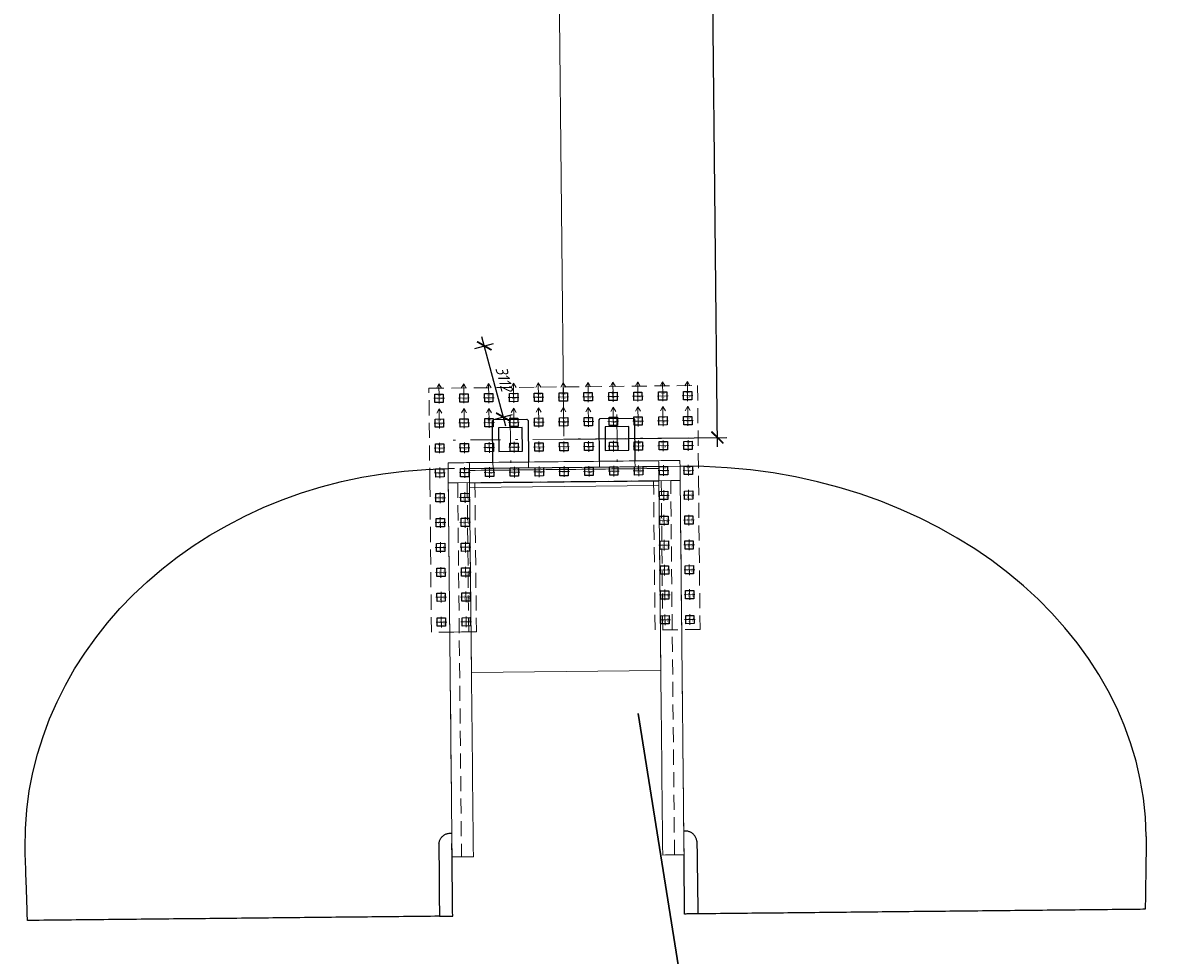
# Model space of a CAD drawing. Header units: metres. Extents: x 1285860 to 1560489, y -721344 to 834863.
# Tile 10 of 256: x 1293892 to 1293940, y 736645 to 736684. Entities that reach past the tile are written whole.
import ezdxf
from ezdxf.enums import TextEntityAlignment as Align

# ---------------------------------------------------------------- set-up
doc = ezdxf.new("R2010")
doc.units = ezdxf.units.M
doc.header["$LTSCALE"] = 0.2
doc.linetypes.add('DASHDOT2', pattern=[12.7, 6.35, -3.175, 0, -3.175])
doc.linetypes.add('HIDDEN2', pattern=[4.7625, 3.175, -1.5875])
doc.layers.get('0').update_dxf_attribs({"lineweight": 35})
for name, color, linetype in [('!OIS-G-stoiki', 90, 'Continuous'), ('!OIS-G-svai', 55, 'Continuous'), ('!OIS-K-zalivka-252', 252, 'Continuous'), ('Пересечения.Тангенциальные ходы', 7, 'Continuous')]:
    doc.layers.add(name, color=color, linetype=linetype)
for name, color, linetype, lineweight in [('!OIS-G-svai-osi', 30, 'DASHDOT2', 18), ('!OIS-K-osi', 30, 'DASHDOT2', 18), ('!OIS-K-razm', 10, 'Continuous', 20), ('!OIS-K-s0.5', 50, 'Continuous', 35)]:
    doc.layers.add(name, color=color, linetype=linetype, lineweight=lineweight)
doc.layers.add('!OIS-K-construct', color=125, linetype='Continuous', plot=False)
doc.styles.add('OIS_Ann', font='simplex.shx', dxfattribs={"width": 0.85, "oblique": 15, "height": 2.5})
doc.styles.add('Simplex', font='simplex.shx', dxfattribs={"width": 0.85, "oblique": 15})
doc.dimstyles.new('M200n', dxfattribs={"dimscale": 0.2, "dimtxt": 2.5, "dimasz": 2.5, "dimexe": 2, "dimexo": 0, "dimgap": 1, "dimtad": 1, "dimdec": 0, "dimlfac": 1000, "dimzin": 1, "dimdsep": 46, "dimtxsty": 'Simplex', "dimblk": 'ARCHTICK', "dimcen": 1.5, "dimdle": 2, "dimclrd": 256, "dimclre": 256, "dimclrt": 256, "dimazin": 0, "dimtfac": 1, "dimtdec": 0, "dimtmove": 0, "dimatfit": 3, "dimfxl": 1, "dimtolj": 1, "dimtzin": 9, "dimlwd": -1, "dimlwe": -1, "dimarcsym": 1})

# ---------------------------------------------------------------- blocks, each defined once
blk = doc.blocks.new('*U148')
at = {"layer": '!OIS-G-svai-osi'}
for p, q in [((0, 0.225), (0, -0.225)), ((0.225, 0), (-0.225, 0))]:
    blk.add_line(p, q, dxfattribs=at)
blk.add_lwpolyline([(-0.175, 0.175), (0.175, 0.175), (0.175, -0.175), (-0.175, -0.175)], close=True)
at = {"layer": '!OIS-K-construct', "style": 'OIS_Ann', "oblique": 15, "width": 0.85}
blk.add_text('ОП ', height=0.05, dxfattribs=at).set_placement((0, 0), align=Align.BOTTOM_RIGHT)
blk.add_text('СВ ', height=0.05, dxfattribs=at).set_placement((0, -0.1), align=Align.TOP_RIGHT)
blk.add_attdef('ОП_N', text='', height=0.05, dxfattribs=at).set_placement((0, 0), align=Align.BOTTOM_LEFT)
blk.add_attdef('СВ_N', text='', height=0.05, dxfattribs=at).set_placement((0, -0.1), align=Align.TOP_LEFT)
blk = doc.blocks.new('*U149')
at = {"layer": '!OIS-G-svai-osi'}
for p, q in [((0, 0.225), (0, -0.225)), ((0.225, 0), (-0.225, 0))]:
    blk.add_line(p, q, dxfattribs=at)
blk.add_lwpolyline([(-0.175, 0.175), (0.175, 0.175), (0.175, -0.175), (-0.175, -0.175)], close=True)
at = {"layer": '!OIS-K-construct', "style": 'OIS_Ann', "oblique": 15, "width": 0.85}
blk.add_text('ОП ', height=0.05, dxfattribs=at).set_placement((0, 0), align=Align.BOTTOM_RIGHT)
blk.add_text('СВ ', height=0.05, dxfattribs=at).set_placement((0, -0.1), align=Align.TOP_RIGHT)
blk.add_attdef('ОП_N', text='', height=0.05, dxfattribs=at).set_placement((0, 0), align=Align.BOTTOM_LEFT)
blk.add_attdef('СВ_N', text='', height=0.05, dxfattribs=at).set_placement((0, -0.1), align=Align.TOP_LEFT)
blk = doc.blocks.new('*U142')
at = {"layer": '!OIS-G-svai-osi'}
for p, q in [((0, 0.225), (0, -0.225)), ((0.225, 0), (-0.225, 0))]:
    blk.add_line(p, q, dxfattribs=at)
blk.add_lwpolyline([(-0.175, 0.175), (0.175, 0.175), (0.175, -0.175), (-0.175, -0.175)], close=True)
at = {"layer": '!OIS-K-construct', "style": 'OIS_Ann', "oblique": 15, "width": 0.85}
blk.add_text('ОП ', height=0.05, dxfattribs=at).set_placement((0, 0), align=Align.BOTTOM_RIGHT)
blk.add_text('СВ ', height=0.05, dxfattribs=at).set_placement((0, -0.1), align=Align.TOP_RIGHT)
blk.add_attdef('ОП_N', text='', height=0.05, dxfattribs=at).set_placement((0, 0), align=Align.BOTTOM_LEFT)
blk.add_attdef('СВ_N', text='', height=0.05, dxfattribs=at).set_placement((0, -0.1), align=Align.TOP_LEFT)
blk = doc.blocks.new('*U143')
at = {"layer": '!OIS-G-svai-osi'}
for p, q in [((0, 0.225), (0, -0.225)), ((0.225, 0), (-0.225, 0))]:
    blk.add_line(p, q, dxfattribs=at)
blk.add_lwpolyline([(-0.175, 0.175), (0.175, 0.175), (0.175, -0.175), (-0.175, -0.175)], close=True)
at = {"layer": '!OIS-K-construct', "style": 'OIS_Ann', "oblique": 15, "width": 0.85}
blk.add_text('ОП ', height=0.05, dxfattribs=at).set_placement((0, 0), align=Align.BOTTOM_RIGHT)
blk.add_text('СВ ', height=0.05, dxfattribs=at).set_placement((0, -0.1), align=Align.TOP_RIGHT)
blk.add_attdef('ОП_N', text='', height=0.05, dxfattribs=at).set_placement((0, 0), align=Align.BOTTOM_LEFT)
blk.add_attdef('СВ_N', text='', height=0.05, dxfattribs=at).set_placement((0, -0.1), align=Align.TOP_LEFT)
blk = doc.blocks.new('*U19')
at = {"layer": '!OIS-G-svai-osi'}
for p, q in [((0, 0.225), (0, -0.225)), ((0.225, 0), (-0.225, 0))]:
    blk.add_line(p, q, dxfattribs=at)
blk.add_lwpolyline([(-0.175, 0.175), (0.175, 0.175), (0.175, -0.175), (-0.175, -0.175)], close=True)
at = {"layer": '!OIS-K-construct', "style": 'OIS_Ann', "oblique": 15, "width": 0.85}
blk.add_text('ОП ', height=0.05, dxfattribs=at).set_placement((0, 0), align=Align.BOTTOM_RIGHT)
blk.add_text('СВ ', height=0.05, dxfattribs=at).set_placement((0, -0.1), align=Align.TOP_RIGHT)
blk.add_attdef('ОП_N', text='', height=0.05, dxfattribs=at).set_placement((0, 0), align=Align.BOTTOM_LEFT)
blk.add_attdef('СВ_N', text='', height=0.05, dxfattribs=at).set_placement((0, -0.1), align=Align.TOP_LEFT)
blk = doc.blocks.new('*U20')
at = {"layer": '!OIS-G-svai-osi'}
for p, q in [((0, 0.225), (0, -0.225)), ((0.225, 0), (-0.225, 0))]:
    blk.add_line(p, q, dxfattribs=at)
blk.add_lwpolyline([(-0.175, 0.175), (0.175, 0.175), (0.175, -0.175), (-0.175, -0.175)], close=True)
at = {"layer": '!OIS-K-construct', "style": 'OIS_Ann', "oblique": 15, "width": 0.85}
blk.add_text('ОП ', height=0.05, dxfattribs=at).set_placement((0, 0), align=Align.BOTTOM_RIGHT)
blk.add_text('СВ ', height=0.05, dxfattribs=at).set_placement((0, -0.1), align=Align.TOP_RIGHT)
blk.add_attdef('ОП_N', text='', height=0.05, dxfattribs=at).set_placement((0, 0), align=Align.BOTTOM_LEFT)
blk.add_attdef('СВ_N', text='', height=0.05, dxfattribs=at).set_placement((0, -0.1), align=Align.TOP_LEFT)
blk = doc.blocks.new('*U21')
at = {"layer": '!OIS-G-svai-osi'}
for p, q in [((0, 0.225), (0, -0.225)), ((0.225, 0), (-0.225, 0))]:
    blk.add_line(p, q, dxfattribs=at)
blk.add_lwpolyline([(-0.175, 0.175), (0.175, 0.175), (0.175, -0.175), (-0.175, -0.175)], close=True)
at = {"layer": '!OIS-K-construct', "style": 'OIS_Ann', "oblique": 15, "width": 0.85}
blk.add_text('ОП ', height=0.05, dxfattribs=at).set_placement((0, 0), align=Align.BOTTOM_RIGHT)
blk.add_text('СВ ', height=0.05, dxfattribs=at).set_placement((0, -0.1), align=Align.TOP_RIGHT)
blk.add_attdef('ОП_N', text='', height=0.05, dxfattribs=at).set_placement((0, 0), align=Align.BOTTOM_LEFT)
blk.add_attdef('СВ_N', text='', height=0.05, dxfattribs=at).set_placement((0, -0.1), align=Align.TOP_LEFT)
blk = doc.blocks.new('*U22')
at = {"layer": '!OIS-G-svai-osi'}
for p, q in [((0, 0.225), (0, -0.225)), ((0.225, 0), (-0.225, 0))]:
    blk.add_line(p, q, dxfattribs=at)
blk.add_lwpolyline([(-0.175, 0.175), (0.175, 0.175), (0.175, -0.175), (-0.175, -0.175)], close=True)
at = {"layer": '!OIS-K-construct', "style": 'OIS_Ann', "oblique": 15, "width": 0.85}
blk.add_text('ОП ', height=0.05, dxfattribs=at).set_placement((0, 0), align=Align.BOTTOM_RIGHT)
blk.add_text('СВ ', height=0.05, dxfattribs=at).set_placement((0, -0.1), align=Align.TOP_RIGHT)
blk.add_attdef('ОП_N', text='', height=0.05, dxfattribs=at).set_placement((0, 0), align=Align.BOTTOM_LEFT)
blk.add_attdef('СВ_N', text='', height=0.05, dxfattribs=at).set_placement((0, -0.1), align=Align.TOP_LEFT)
blk = doc.blocks.new('*U25')
at = {"layer": '!OIS-G-svai-osi'}
for p, q in [((0, 0.225), (0, -0.225)), ((0.225, 0), (-0.225, 0))]:
    blk.add_line(p, q, dxfattribs=at)
blk.add_lwpolyline([(-0.175, 0.175), (0.175, 0.175), (0.175, -0.175), (-0.175, -0.175)], close=True)
at = {"layer": '!OIS-K-construct', "style": 'OIS_Ann', "oblique": 15, "width": 0.85}
blk.add_text('ОП ', height=0.05, dxfattribs=at).set_placement((0, 0), align=Align.BOTTOM_RIGHT)
blk.add_text('СВ ', height=0.05, dxfattribs=at).set_placement((0, -0.1), align=Align.TOP_RIGHT)
blk.add_attdef('ОП_N', text='', height=0.05, dxfattribs=at).set_placement((0, 0), align=Align.BOTTOM_LEFT)
blk.add_attdef('СВ_N', text='', height=0.05, dxfattribs=at).set_placement((0, -0.1), align=Align.TOP_LEFT)
blk = doc.blocks.new('*U26')
at = {"layer": '!OIS-G-svai-osi'}
for p, q in [((0, 0.225), (0, -0.225)), ((0.225, 0), (-0.225, 0))]:
    blk.add_line(p, q, dxfattribs=at)
blk.add_lwpolyline([(-0.175, 0.175), (0.175, 0.175), (0.175, -0.175), (-0.175, -0.175)], close=True)
at = {"layer": '!OIS-K-construct', "style": 'OIS_Ann', "oblique": 15, "width": 0.85}
blk.add_text('ОП ', height=0.05, dxfattribs=at).set_placement((0, 0), align=Align.BOTTOM_RIGHT)
blk.add_text('СВ ', height=0.05, dxfattribs=at).set_placement((0, -0.1), align=Align.TOP_RIGHT)
blk.add_attdef('ОП_N', text='', height=0.05, dxfattribs=at).set_placement((0, 0), align=Align.BOTTOM_LEFT)
blk.add_attdef('СВ_N', text='', height=0.05, dxfattribs=at).set_placement((0, -0.1), align=Align.TOP_LEFT)
blk = doc.blocks.new('*U145')
at = {"layer": '!OIS-G-svai-osi'}
for p, q in [((0, 0.225), (0, -0.225)), ((0.225, 0), (-0.225, 0))]:
    blk.add_line(p, q, dxfattribs=at)
blk.add_lwpolyline([(-0.175, 0.175), (0.175, 0.175), (0.175, -0.175), (-0.175, -0.175)], close=True)
at = {"layer": '!OIS-K-construct', "style": 'OIS_Ann', "oblique": 15, "width": 0.85}
blk.add_text('ОП ', height=0.05, dxfattribs=at).set_placement((0, 0), align=Align.BOTTOM_RIGHT)
blk.add_text('СВ ', height=0.05, dxfattribs=at).set_placement((0, -0.1), align=Align.TOP_RIGHT)
blk.add_attdef('ОП_N', text='', height=0.05, dxfattribs=at).set_placement((0, 0), align=Align.BOTTOM_LEFT)
blk.add_attdef('СВ_N', text='', height=0.05, dxfattribs=at).set_placement((0, -0.1), align=Align.TOP_LEFT)
blk = doc.blocks.new('*U146')
at = {"layer": '!OIS-G-svai-osi'}
for p, q in [((0, 0.225), (0, -0.225)), ((0.225, 0), (-0.225, 0))]:
    blk.add_line(p, q, dxfattribs=at)
blk.add_lwpolyline([(-0.175, 0.175), (0.175, 0.175), (0.175, -0.175), (-0.175, -0.175)], close=True)
at = {"layer": '!OIS-K-construct', "style": 'OIS_Ann', "oblique": 15, "width": 0.85}
blk.add_text('ОП ', height=0.05, dxfattribs=at).set_placement((0, 0), align=Align.BOTTOM_RIGHT)
blk.add_text('СВ ', height=0.05, dxfattribs=at).set_placement((0, -0.1), align=Align.TOP_RIGHT)
blk.add_attdef('ОП_N', text='', height=0.05, dxfattribs=at).set_placement((0, 0), align=Align.BOTTOM_LEFT)
blk.add_attdef('СВ_N', text='', height=0.05, dxfattribs=at).set_placement((0, -0.1), align=Align.TOP_LEFT)
blk = doc.blocks.new('*U27')
at = {"layer": '!OIS-G-svai-osi'}
for p, q in [((0, 0.225), (0, -0.225)), ((0.225, 0), (-0.225, 0))]:
    blk.add_line(p, q, dxfattribs=at)
blk.add_lwpolyline([(-0.175, 0.175), (0.175, 0.175), (0.175, -0.175), (-0.175, -0.175)], close=True)
at = {"layer": '!OIS-K-construct', "style": 'OIS_Ann', "oblique": 15, "width": 0.85}
blk.add_text('ОП ', height=0.05, dxfattribs=at).set_placement((0, 0), align=Align.BOTTOM_RIGHT)
blk.add_text('СВ ', height=0.05, dxfattribs=at).set_placement((0, -0.1), align=Align.TOP_RIGHT)
blk.add_attdef('ОП_N', text='', height=0.05, dxfattribs=at).set_placement((0, 0), align=Align.BOTTOM_LEFT)
blk.add_attdef('СВ_N', text='', height=0.05, dxfattribs=at).set_placement((0, -0.1), align=Align.TOP_LEFT)
blk = doc.blocks.new('*U28')
at = {"layer": '!OIS-G-svai-osi'}
for p, q in [((0, 0.225), (0, -0.225)), ((0.225, 0), (-0.225, 0))]:
    blk.add_line(p, q, dxfattribs=at)
blk.add_lwpolyline([(-0.175, 0.175), (0.175, 0.175), (0.175, -0.175), (-0.175, -0.175)], close=True)
at = {"layer": '!OIS-K-construct', "style": 'OIS_Ann', "oblique": 15, "width": 0.85}
blk.add_text('ОП ', height=0.05, dxfattribs=at).set_placement((0, 0), align=Align.BOTTOM_RIGHT)
blk.add_text('СВ ', height=0.05, dxfattribs=at).set_placement((0, -0.1), align=Align.TOP_RIGHT)
blk.add_attdef('ОП_N', text='', height=0.05, dxfattribs=at).set_placement((0, 0), align=Align.BOTTOM_LEFT)
blk.add_attdef('СВ_N', text='', height=0.05, dxfattribs=at).set_placement((0, -0.1), align=Align.TOP_LEFT)
blk = doc.blocks.new('*U29')
at = {"layer": '!OIS-G-svai-osi'}
for p, q in [((0, 0.225), (0, -0.225)), ((0.225, 0), (-0.225, 0))]:
    blk.add_line(p, q, dxfattribs=at)
blk.add_lwpolyline([(-0.175, 0.175), (0.175, 0.175), (0.175, -0.175), (-0.175, -0.175)], close=True)
at = {"layer": '!OIS-K-construct', "style": 'OIS_Ann', "oblique": 15, "width": 0.85}
blk.add_text('ОП ', height=0.05, dxfattribs=at).set_placement((0, 0), align=Align.BOTTOM_RIGHT)
blk.add_text('СВ ', height=0.05, dxfattribs=at).set_placement((0, -0.1), align=Align.TOP_RIGHT)
blk.add_attdef('ОП_N', text='', height=0.05, dxfattribs=at).set_placement((0, 0), align=Align.BOTTOM_LEFT)
blk.add_attdef('СВ_N', text='', height=0.05, dxfattribs=at).set_placement((0, -0.1), align=Align.TOP_LEFT)
blk = doc.blocks.new('*U30')
at = {"layer": '!OIS-G-svai-osi'}
for p, q in [((0, 0.225), (0, -0.225)), ((0.225, 0), (-0.225, 0))]:
    blk.add_line(p, q, dxfattribs=at)
blk.add_lwpolyline([(-0.175, 0.175), (0.175, 0.175), (0.175, -0.175), (-0.175, -0.175)], close=True)
at = {"layer": '!OIS-K-construct', "style": 'OIS_Ann', "oblique": 15, "width": 0.85}
blk.add_text('ОП ', height=0.05, dxfattribs=at).set_placement((0, 0), align=Align.BOTTOM_RIGHT)
blk.add_text('СВ ', height=0.05, dxfattribs=at).set_placement((0, -0.1), align=Align.TOP_RIGHT)
blk.add_attdef('ОП_N', text='', height=0.05, dxfattribs=at).set_placement((0, 0), align=Align.BOTTOM_LEFT)
blk.add_attdef('СВ_N', text='', height=0.05, dxfattribs=at).set_placement((0, -0.1), align=Align.TOP_LEFT)
blk = doc.blocks.new('*U31')
at = {"layer": '!OIS-G-svai-osi'}
for p, q in [((0, 0.225), (0, -0.225)), ((0.225, 0), (-0.225, 0))]:
    blk.add_line(p, q, dxfattribs=at)
blk.add_lwpolyline([(-0.175, 0.175), (0.175, 0.175), (0.175, -0.175), (-0.175, -0.175)], close=True)
at = {"layer": '!OIS-K-construct', "style": 'OIS_Ann', "oblique": 15, "width": 0.85}
blk.add_text('ОП ', height=0.05, dxfattribs=at).set_placement((0, 0), align=Align.BOTTOM_RIGHT)
blk.add_text('СВ ', height=0.05, dxfattribs=at).set_placement((0, -0.1), align=Align.TOP_RIGHT)
blk.add_attdef('ОП_N', text='', height=0.05, dxfattribs=at).set_placement((0, 0), align=Align.BOTTOM_LEFT)
blk.add_attdef('СВ_N', text='', height=0.05, dxfattribs=at).set_placement((0, -0.1), align=Align.TOP_LEFT)
blk = doc.blocks.new('*U32')
at = {"layer": '!OIS-G-svai-osi'}
for p, q in [((0, 0.225), (0, -0.225)), ((0.225, 0), (-0.225, 0))]:
    blk.add_line(p, q, dxfattribs=at)
blk.add_lwpolyline([(-0.175, 0.175), (0.175, 0.175), (0.175, -0.175), (-0.175, -0.175)], close=True)
at = {"layer": '!OIS-K-construct', "style": 'OIS_Ann', "oblique": 15, "width": 0.85}
blk.add_text('ОП ', height=0.05, dxfattribs=at).set_placement((0, 0), align=Align.BOTTOM_RIGHT)
blk.add_text('СВ ', height=0.05, dxfattribs=at).set_placement((0, -0.1), align=Align.TOP_RIGHT)
blk.add_attdef('ОП_N', text='', height=0.05, dxfattribs=at).set_placement((0, 0), align=Align.BOTTOM_LEFT)
blk.add_attdef('СВ_N', text='', height=0.05, dxfattribs=at).set_placement((0, -0.1), align=Align.TOP_LEFT)
blk = doc.blocks.new('*U33')
at = {"layer": '!OIS-G-svai-osi'}
for p, q in [((0, 0.225), (0, -0.225)), ((0.225, 0), (-0.225, 0))]:
    blk.add_line(p, q, dxfattribs=at)
blk.add_lwpolyline([(-0.175, 0.175), (0.175, 0.175), (0.175, -0.175), (-0.175, -0.175)], close=True)
at = {"layer": '!OIS-K-construct', "style": 'OIS_Ann', "oblique": 15, "width": 0.85}
blk.add_text('ОП ', height=0.05, dxfattribs=at).set_placement((0, 0), align=Align.BOTTOM_RIGHT)
blk.add_text('СВ ', height=0.05, dxfattribs=at).set_placement((0, -0.1), align=Align.TOP_RIGHT)
blk.add_attdef('ОП_N', text='', height=0.05, dxfattribs=at).set_placement((0, 0), align=Align.BOTTOM_LEFT)
blk.add_attdef('СВ_N', text='', height=0.05, dxfattribs=at).set_placement((0, -0.1), align=Align.TOP_LEFT)
blk = doc.blocks.new('*U34')
at = {"layer": '!OIS-G-svai-osi'}
for p, q in [((0, 0.225), (0, -0.225)), ((0.225, 0), (-0.225, 0))]:
    blk.add_line(p, q, dxfattribs=at)
blk.add_lwpolyline([(-0.175, 0.175), (0.175, 0.175), (0.175, -0.175), (-0.175, -0.175)], close=True)
at = {"layer": '!OIS-K-construct', "style": 'OIS_Ann', "oblique": 15, "width": 0.85}
blk.add_text('ОП ', height=0.05, dxfattribs=at).set_placement((0, 0), align=Align.BOTTOM_RIGHT)
blk.add_text('СВ ', height=0.05, dxfattribs=at).set_placement((0, -0.1), align=Align.TOP_RIGHT)
blk.add_attdef('ОП_N', text='', height=0.05, dxfattribs=at).set_placement((0, 0), align=Align.BOTTOM_LEFT)
blk.add_attdef('СВ_N', text='', height=0.05, dxfattribs=at).set_placement((0, -0.1), align=Align.TOP_LEFT)
blk = doc.blocks.new('*U147')
at = {"layer": '!OIS-G-svai-osi'}
for p, q in [((0, 0.225), (0, -0.225)), ((0.225, 0), (-0.225, 0))]:
    blk.add_line(p, q, dxfattribs=at)
blk.add_lwpolyline([(-0.175, 0.175), (0.175, 0.175), (0.175, -0.175), (-0.175, -0.175)], close=True)
at = {"layer": '!OIS-K-construct', "style": 'OIS_Ann', "oblique": 15, "width": 0.85}
blk.add_text('ОП ', height=0.05, dxfattribs=at).set_placement((0, 0), align=Align.BOTTOM_RIGHT)
blk.add_text('СВ ', height=0.05, dxfattribs=at).set_placement((0, -0.1), align=Align.TOP_RIGHT)
blk.add_attdef('ОП_N', text='', height=0.05, dxfattribs=at).set_placement((0, 0), align=Align.BOTTOM_LEFT)
blk.add_attdef('СВ_N', text='', height=0.05, dxfattribs=at).set_placement((0, -0.1), align=Align.TOP_LEFT)
blk = doc.blocks.new('*U144')
at = {"layer": '!OIS-G-svai-osi'}
for p, q in [((0, 0.225), (0, -0.225)), ((0.225, 0), (-0.225, 0))]:
    blk.add_line(p, q, dxfattribs=at)
blk.add_lwpolyline([(-0.175, 0.175), (0.175, 0.175), (0.175, -0.175), (-0.175, -0.175)], close=True)
at = {"layer": '!OIS-K-construct', "style": 'OIS_Ann', "oblique": 15, "width": 0.85}
blk.add_text('ОП ', height=0.05, dxfattribs=at).set_placement((0, 0), align=Align.BOTTOM_RIGHT)
blk.add_text('СВ ', height=0.05, dxfattribs=at).set_placement((0, -0.1), align=Align.TOP_RIGHT)
blk.add_attdef('ОП_N', text='', height=0.05, dxfattribs=at).set_placement((0, 0), align=Align.BOTTOM_LEFT)
blk.add_attdef('СВ_N', text='', height=0.05, dxfattribs=at).set_placement((0, -0.1), align=Align.TOP_LEFT)
blk = doc.blocks.new('*U23')
at = {"layer": '!OIS-G-svai-osi'}
for p, q in [((0, 0.225), (0, -0.225)), ((0.225, 0), (-0.225, 0))]:
    blk.add_line(p, q, dxfattribs=at)
blk.add_lwpolyline([(-0.175, 0.175), (0.175, 0.175), (0.175, -0.175), (-0.175, -0.175)], close=True)
at = {"layer": '!OIS-K-construct', "style": 'OIS_Ann', "oblique": 15, "width": 0.85}
blk.add_text('ОП ', height=0.05, dxfattribs=at).set_placement((0, 0), align=Align.BOTTOM_RIGHT)
blk.add_text('СВ ', height=0.05, dxfattribs=at).set_placement((0, -0.1), align=Align.TOP_RIGHT)
blk.add_attdef('ОП_N', text='', height=0.05, dxfattribs=at).set_placement((0, 0), align=Align.BOTTOM_LEFT)
blk.add_attdef('СВ_N', text='', height=0.05, dxfattribs=at).set_placement((0, -0.1), align=Align.TOP_LEFT)
blk = doc.blocks.new('*U24')
at = {"layer": '!OIS-G-svai-osi'}
for p, q in [((0, 0.225), (0, -0.225)), ((0.225, 0), (-0.225, 0))]:
    blk.add_line(p, q, dxfattribs=at)
blk.add_lwpolyline([(-0.175, 0.175), (0.175, 0.175), (0.175, -0.175), (-0.175, -0.175)], close=True)
at = {"layer": '!OIS-K-construct', "style": 'OIS_Ann', "oblique": 15, "width": 0.85}
blk.add_text('ОП ', height=0.05, dxfattribs=at).set_placement((0, 0), align=Align.BOTTOM_RIGHT)
blk.add_text('СВ ', height=0.05, dxfattribs=at).set_placement((0, -0.1), align=Align.TOP_RIGHT)
blk.add_attdef('ОП_N', text='', height=0.05, dxfattribs=at).set_placement((0, 0), align=Align.BOTTOM_LEFT)
blk.add_attdef('СВ_N', text='', height=0.05, dxfattribs=at).set_placement((0, -0.1), align=Align.TOP_LEFT)
blk = doc.blocks.new('A$Cf9e7e406')
at = {"layer": '!OIS-K-s0.5', "linetype": 'HIDDEN2', "lineweight": 0}
blk.add_lwpolyline([(-3.775, 0), (3.775, 0), (3.775, 6.3), (5.675, 6.3), (5.675, 0), (5.675, 0), (5.675, -4), (-5.675, -4), (-5.675, 0), (-5.675, 6.3), (-3.775, 6.3)], close=True, dxfattribs=at)
at = {"layer": '!OIS-G-svai', "rotation": 270.000000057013}
for name, p in [('*U24', (-5.25, 5.875)), ('*U23', (-4.2, 5.875)), ('*U28', (4.2, 5.875)), ('*U27', (5.25, 5.875)), ('*U144', (-5.25, 4.825)), ('*U147', (-4.2, 4.825)), ('*U146', (4.2, 4.825)), ('*U145', (5.25, 4.825)), ('*U144', (-5.25, 3.775)), ('*U147', (-4.2, 3.775)), ('*U146', (4.2, 3.775)), ('*U145', (5.25, 3.775)), ('*U34', (-5.25, 2.725)), ('*U33', (-4.2, 2.725)), ('*U26', (4.2, 2.725)), ('*U25', (5.25, 2.725)), ('*U32', (-5.25, 1.675)), ('*U31', (-4.2, 1.675)), ('*U22', (4.2, 1.675)), ('*U21', (5.25, 1.675)), ('*U30', (-5.25, 0.625)), ('*U29', (-4.2, 0.625)), ('*U20', (4.2, 0.625)), ('*U19', (5.25, 0.625))]:
    blk.add_blockref(name, p, dxfattribs=at).add_auto_attribs({'ОП_N': '01', 'СВ_N': '01'})
at = {"layer": '!OIS-G-svai'}
for name, p in [('*U143', (-5.25, -0.425)), ('*U143', (-4.2, -0.425)), ('*U143', (-3.15, -0.425)), ('*U143', (-2.1, -0.425)), ('*U143', (-1.05, -0.425)), ('*U143', (0, -0.425)), ('*U143', (1.05, -0.425)), ('*U143', (2.1, -0.425)), ('*U143', (3.15, -0.425)), ('*U143', (4.2, -0.425)), ('*U143', (5.25, -0.425)), ('*U142', (-5.25, -1.475)), ('*U142', (-4.2, -1.475)), ('*U142', (-3.15, -1.475)), ('*U142', (-2.1, -1.475)), ('*U142', (-1.05, -1.475)), ('*U142', (0, -1.475)), ('*U142', (1.05, -1.475)), ('*U142', (2.1, -1.475)), ('*U142', (3.15, -1.475)), ('*U142', (4.2, -1.475)), ('*U142', (5.25, -1.475)), ('*U149', (-5.25, -2.525)), ('*U149', (-4.2, -2.525)), ('*U149', (-3.15, -2.525)), ('*U149', (-2.1, -2.525)), ('*U149', (-1.05, -2.525)), ('*U149', (0, -2.525)), ('*U149', (1.05, -2.525)), ('*U149', (2.1, -2.525)), ('*U149', (3.15, -2.525)), ('*U149', (4.2, -2.525)), ('*U149', (5.25, -2.525)), ('*U148', (-5.25, -3.575)), ('*U148', (-4.2, -3.575)), ('*U148', (-3.15, -3.575)), ('*U148', (-2.1, -3.575)), ('*U148', (-1.05, -3.575)), ('*U148', (0, -3.575)), ('*U148', (1.05, -3.575)), ('*U148', (2.1, -3.575)), ('*U148', (3.15, -3.575)), ('*U148', (4.2, -3.575)), ('*U148', (5.25, -3.575))]:
    blk.add_blockref(name, p, dxfattribs=at).add_auto_attribs({'ОП_N': '01', 'СВ_N': '01'})
blk = doc.blocks.new('устой')
at = {"layer": '!OIS-G-stoiki'}
for points in [[(-0.955, 3), (0.8, 3), (0.85, 2.95), (0.85, 1.55), (0.8, 1.5), (-0.955, 1.5)], [(-0.955, -1.5), (0.8, -1.5), (0.85, -1.55), (0.85, -2.95), (0.8, -3), (-0.955, -3)]]:
    blk.add_lwpolyline(points, dxfattribs=at)
for points in [[(-0.5, 2.75), (-0.5, 1.75), (0.5, 1.75), (0.5, 2.75)], [(-0.5, -1.75), (-0.5, -2.75), (0.5, -2.75), (0.5, -1.75)]]:
    blk.add_lwpolyline(points, close=True, dxfattribs=at)
at = {"layer": '!OIS-K-osi'}
for p, q in [((1.017, 2.25), (-1.2, 2.25)), ((1.017, -2.25), (-1.2, -2.25))]:
    blk.add_line(p, q, dxfattribs=at)
blk.add_lwpolyline([(0, -5.25), (0, 5.25)], dxfattribs=at)
at = {"layer": '!OIS-K-razm', "color": 90}
for points in [[(-1.2, -4.9), (-1.8, -4.9), (-1.8, 4.9), (-1.2, 4.9)], [(-1.8, 4), (-2, 4), (-2, -4), (-1.8, -4)]]:
    blk.add_lwpolyline(points, dxfattribs=at)
at = {"layer": '!OIS-K-razm'}
blk.add_lwpolyline([(-1.82, 4), (-1.82, -4), (-9.82, -4), (-9.82, 4)], close=True, dxfattribs=at)
at = {"color": 10}
for points in [[(1.327, 5.25), (1.143, 5.356)], [(2.377, 5.25), (2.193, 5.356)], [(0.725, 5.25), (1.327, 5.25)], [(1.327, 5.25), (1.143, 5.144)], [(1.775, 5.25), (2.377, 5.25)], [(2.377, 5.25), (2.193, 5.144)], [(0.725, 4.2), (1.327, 4.2)], [(1.327, 4.2), (1.143, 4.306)], [(1.327, 4.2), (1.143, 4.094)], [(1.775, 4.2), (2.377, 4.2)], [(2.377, 4.2), (2.193, 4.306)], [(2.377, 4.2), (2.193, 4.094)], [(0.725, 3.15), (1.327, 3.15)], [(1.327, 3.15), (1.143, 3.256)], [(1.327, 3.15), (1.143, 3.044)], [(1.775, 3.15), (2.377, 3.15)], [(2.377, 3.15), (2.193, 3.256)], [(2.377, 3.15), (2.193, 3.044)], [(0.725, 2.1), (1.327, 2.1)], [(1.327, 2.1), (1.143, 2.206)], [(1.327, 2.1), (1.143, 1.994)], [(1.775, 2.1), (2.377, 2.1)], [(2.377, 2.1), (2.193, 2.206)], [(2.377, 2.1), (2.193, 1.994)], [(0.725, 1.05), (1.327, 1.05)], [(1.327, 1.05), (1.143, 1.156)], [(1.327, 1.05), (1.143, 0.944)], [(1.775, 1.05), (2.377, 1.05)], [(2.377, 1.05), (2.193, 1.156)], [(2.377, 1.05), (2.193, 0.944)], [(0.725, 0), (1.327, 0)], [(1.327, 0), (1.143, 0.106)], [(1.327, 0), (1.143, -0.106)], [(1.775, 0), (2.377, 0)], [(2.377, 0), (2.193, 0.106)], [(2.377, 0), (2.193, -0.106)], [(1.327, -1.05), (1.143, -0.944)], [(2.377, -1.05), (2.193, -0.944)], [(0.725, -1.05), (1.327, -1.05)], [(1.327, -1.05), (1.143, -1.156)], [(1.775, -1.05), (2.377, -1.05)], [(2.377, -1.05), (2.193, -1.156)], [(0.725, -2.1), (1.327, -2.1)], [(1.327, -2.1), (1.143, -1.994)], [(1.327, -2.1), (1.143, -2.206)], [(1.775, -2.1), (2.377, -2.1)], [(2.377, -2.1), (2.193, -1.994)], [(2.377, -2.1), (2.193, -2.206)], [(0.725, -3.15), (1.327, -3.15)], [(1.327, -3.15), (1.143, -3.044)], [(1.327, -3.15), (1.143, -3.256)], [(1.775, -3.15), (2.377, -3.15)], [(2.377, -3.15), (2.193, -3.044)], [(2.377, -3.15), (2.193, -3.256)], [(0.725, -4.2), (1.327, -4.2)], [(1.327, -4.2), (1.143, -4.094)], [(1.327, -4.2), (1.143, -4.306)], [(1.775, -4.2), (2.377, -4.2)], [(2.377, -4.2), (2.193, -4.094)], [(2.377, -4.2), (2.193, -4.306)], [(0.725, -5.25), (1.327, -5.25)], [(1.327, -5.25), (1.143, -5.144)], [(1.327, -5.25), (1.143, -5.356)], [(1.775, -5.25), (2.377, -5.25)], [(2.377, -5.25), (2.193, -5.144)], [(2.377, -5.25), (2.193, -5.356)]]:
    blk.add_lwpolyline(points, dxfattribs=at)
at = {"color": 10, "linetype": 'HIDDEN2'}
for points in [[(-1.8, 4.1), (-8.1, 4.1), (-8.1, 4.9), (-1.8, 4.9)], [(-1.2, -4.9), (-1.2, 4.9)], [(-0.955, 1.5), (-1.2, 1.5), (-1.2, 3), (-0.955, 3)], [(-0.955, -3), (-1.2, -3), (-1.2, -1.5), (-0.955, -1.5)], [(-1.8, -4.1), (-8.1, -4.1), (-8.1, -4.9), (-1.8, -4.9)]]:
    blk.add_lwpolyline(points, dxfattribs=at)
at = {"color": 90, "linetype": 'Continuous', "lineweight": 0}
for points in [[(-1.2, 4.9), (-1.118, 4.9), (-1.037, 4.9), (-0.955, 4.9)], [(-0.955, 4.9), (-0.955, 4.6), (-0.955, 4.3), (-0.955, 4)], [(-1.2, 4), (-1.4, 4), (-1.6, 4), (-1.8, 4)], [(-0.955, 4), (-1.037, 4), (-1.118, 4), (-1.2, 4)], [(-1.2, -4), (-1.4, -4), (-1.6, -4), (-1.8, -4)], [(-0.955, -4), (-1.037, -4), (-1.118, -4), (-1.2, -4)], [(-0.955, -4.9), (-0.955, -4.6), (-0.955, -4.3), (-0.955, -4)], [(-1.2, -4.9), (-1.118, -4.9), (-1.037, -4.9), (-0.955, -4.9)]]:
    blk.add_open_spline(points, degree=3, dxfattribs=at)
for points, knots in [([(-1.285, -4), (-1.285, -3.333), (-1.285, -2.667), (-1.285, -1.333), (-1.285, -0.667), (-1.285, 0), (-1.285, 0.667), (-1.285, 1.333), (-1.285, 2.667), (-1.285, 3.333), (-1.285, 4)], [0, 0, 0, 0, 2.000347, 2.000347, 4.00069, 4.00069, 4.00069, 6.001037, 6.001037, 8.00138, 8.00138, 8.00138, 8.00138]), ([(-1.205, 4), (-1.205, 3.333), (-1.205, 2.667), (-1.205, 1.333), (-1.205, 0.667), (-1.205, 0), (-1.205, -0.667), (-1.205, -1.333), (-1.205, -2.667), (-1.205, -3.333), (-1.205, -4)], [0, 0, 0, 0, 2.000433, 2.000433, 4.000689, 4.000689, 4.000689, 6.001122, 6.001122, 8.001379, 8.001379, 8.001379, 8.001379]), ([(-0.955, 4), (-0.955, 2.667), (-0.955, 1.333), (-0.955, 0), (-0.955, -1.333), (-0.955, -2.667), (-0.955, -4)], [0, 0, 0, 0, 4.000688, 4.000688, 4.000688, 8.001376, 8.001376, 8.001376, 8.001376])]:
    blk.add_open_spline(points, degree=3, knots=knots, dxfattribs=at)
at = {"layer": '!OIS-K-razm', "rotation": 90}
blk.add_blockref('A$Cf9e7e406', (-1.8, 0), dxfattribs=at)
blk = doc.blocks.new('_ArchTick')
at = {"color": 0, "linetype": 'ByBlock', "const_width": 0.15}
blk.add_lwpolyline([(-0.5, -0.5), (0.5, 0.5)], dxfattribs=at)
blk = doc.blocks.new('*D47')
at = {"layer": '!OIS-K-construct', "transparency": 16777216}
for p, q in [((1293910.738, 736670.576), (1293911.528, 736670.787)), ((1293912.045, 736667.29), (1293911.039, 736671.07)), ((1293911.539, 736667.569), (1293912.329, 736667.779))]:
    blk.add_line(p, q, dxfattribs=at)
at = {"layer": 'Defpoints', "color": 0, "transparency": 16777216}
for p in [(1293911.142, 736670.684), (1293910.738, 736670.576), (1293911.539, 736667.569)]:
    blk.add_point(p, dxfattribs=at)
at = {"layer": '!OIS-K-construct', "transparency": 16777216, "xscale": 0.5, "yscale": 0.5, "zscale": 0.5}
for p, rotation in [((1293911.142, 736670.684), 104.9098065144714), ((1293911.942, 736667.676), 284.9098065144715)]:
    blk.add_blockref('_ArchTick', p, dxfattribs=dict(at, rotation=rotation))
at = {"layer": '!OIS-K-construct', "transparency": 16777216, "insert": (1293911.977, 736669.296), "char_height": 0.5, "attachment_point": 5, "rotation": 284.9098, "style": 'Simplex'}
blk.add_mtext('\\A1;3112', dxfattribs=at)
blk = doc.blocks.new('*D48')
at = {"layer": '!OIS-K-construct', "transparency": 16777216}
for p, q in [((1293914.112, 736704.347), (1293921.003, 736704.418)), ((1293920.993, 736666.416), (1293920.599, 736704.814)), ((1293914.498, 736666.749), (1293921.389, 736666.82))]:
    blk.add_line(p, q, dxfattribs=at)
at = {"layer": 'Defpoints', "color": 0, "transparency": 16777216}
for p in [(1293920.603, 736704.414), (1293914.112, 736704.347), (1293914.498, 736666.749)]:
    blk.add_point(p, dxfattribs=at)
at = {"layer": '!OIS-K-construct', "transparency": 16777216, "xscale": 0.5, "yscale": 0.5, "zscale": 0.5}
for p, rotation in [((1293920.603, 736704.414), 90.58783680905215), ((1293920.989, 736666.816), 270.5878368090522)]:
    blk.add_blockref('_ArchTick', p, dxfattribs=dict(at, rotation=rotation))
at = {"layer": '!OIS-K-construct', "transparency": 16777216, "insert": (1293921.246, 736685.619), "char_height": 0.5, "attachment_point": 5, "rotation": 270.5878, "style": 'Simplex'}
blk.add_mtext('\\A1;37600', dxfattribs=at)

msp = doc.modelspace()

# ---------------------------------------------------------------- linework, layer by layer
at = {"layer": '!OIS-K-razm', "color": 90}
for points, knots in [([(1293909.6166, 736664.899), (1293909.6233, 736664.2409), (1293909.6301, 736663.5828), (1293909.6436, 736662.2667), (1293909.6503, 736661.6086), (1293909.6639, 736660.2925), (1293909.6706, 736659.6345), (1293909.6807, 736658.6474), (1293909.6841, 736658.3184), (1293909.6909, 736657.6604), (1293909.6942, 736657.3314), (1293909.7111, 736655.6862), (1293909.7246, 736654.3701), (1293909.7516, 736651.7379), (1293909.7651, 736650.4219), (1293909.7786, 736649.1059)], [0.0100013, 0.0100013, 0.0100013, 0.0100013, 1.984573, 1.984573, 3.9591447, 3.9591447, 5.9337165, 5.9337165, 6.9210024, 6.9210024, 7.9082882, 7.9082882, 11.8574317, 11.8574317, 15.8065752, 15.8065752, 15.8065752, 15.8065752]), ([(1293910.6786, 736649.1151), (1293910.6556, 736651.3585), (1293910.6247, 736654.3705), (1293910.5859, 736658.1514), (1293910.5622, 736660.4573), (1293910.5464, 736661.9946), (1293910.5312, 736663.4782), (1293910.5239, 736664.1932), (1293910.5165, 736664.9082)], [46.5628442, 46.5628442, 46.5628442, 46.5628442, 53.2947215, 55.6011736, 57.9076257, 60.2140778, 60.2140778, 62.3594154, 62.3594154, 62.3594154, 62.3594154]), ([(1293918.6783, 736649.1858), (1293918.6552, 736651.433), (1293918.6243, 736654.4488), (1293918.5854, 736658.2334), (1293918.5618, 736660.5394), (1293918.546, 736662.0767), (1293918.5308, 736663.5603), (1293918.5235, 736664.2753), (1293918.5161, 736664.9903)], [46.5514872, 46.5514872, 46.5514872, 46.5514872, 53.2947211, 55.6011733, 57.9076254, 60.2140776, 60.2140776, 62.3594156, 62.3594156, 62.3594156, 62.3594156]), ([(1293919.5782, 736649.195), (1293919.5647, 736650.512), (1293919.5512, 736651.829), (1293919.5377, 736653.1461), (1293919.5242, 736654.4631), (1293919.5107, 736655.7802), (1293919.4972, 736657.0972), (1293919.4938, 736657.4265), (1293919.4904, 736657.7557), (1293919.487, 736658.085), (1293919.4836, 736658.4142), (1293919.4803, 736658.7435), (1293919.4769, 736659.0728), (1293919.4701, 736659.7313), (1293919.4634, 736660.3898), (1293919.4566, 736661.0483), (1293919.4499, 736661.7068), (1293919.4431, 736662.3653), (1293919.4363, 736663.0239), (1293919.4296, 736663.6824), (1293919.4228, 736664.3409), (1293919.4161, 736664.9995)], [-15.8179325, -15.8179325, -15.8179325, -15.8179325, -11.8659586, -11.8659586, -11.8659586, -7.9139598, -7.9139598, -7.9139598, -6.9259656, -6.9259656, -6.9259656, -5.9379705, -5.9379705, -5.9379705, -3.9619878, -3.9619878, -3.9619878, -1.9859928, -1.9859928, -1.9859928, -0.0100013, -0.0100013, -0.0100013, -0.0100013])]:
    msp.add_open_spline(points, degree=3, knots=knots, dxfattribs=at)
for points in [[(1293909.7786, 736649.1059), (1293910.0786, 736649.1089), (1293910.3786, 736649.112), (1293910.6786, 736649.1151)], [(1293918.6783, 736649.1858), (1293918.9783, 736649.1889), (1293919.2782, 736649.192), (1293919.5782, 736649.195)]]:
    msp.add_open_spline(points, degree=3, dxfattribs=at)
at = {"layer": '!OIS-K-s0.5', "color": 10, "linetype": 'HIDDEN2', "lineweight": 0}
for points in [[(1293909.7786, 736649.1059), (1293909.6166, 736664.899), (1293910.0166, 736664.9031), (1293910.1786, 736649.11)], [(1293919.1783, 736649.1909), (1293919.0161, 736664.9954), (1293919.4161, 736664.9995), (1293919.5782, 736649.195)]]:
    msp.add_lwpolyline(points, close=True, dxfattribs=at)
at = {"layer": '!OIS-K-zalivka-252', "extrusion": (0, 0, -1)}
msp.add_ellipse((1293909.7728, 736649.6773), major_axis=(18.0364, 0.2271), ratio=0.8771862, start_param=-3.1397299, end_param=-1.5690853, dxfattribs=at)
at = {"layer": '!OIS-K-zalivka-252'}
msp.add_ellipse((1293919.5724, 736649.7664), major_axis=(-19.5372, -0.155), ratio=0.8104215, start_param=-3.1384364, end_param=-1.5689196, dxfattribs=at)
for points in [[(1293909.2222, 736649.6716), (1293909.225, 736649.6913), (1293909.2325, 736649.7303), (1293909.25, 736649.7874), (1293909.2738, 736649.8423), (1293909.3039, 736649.8939), (1293909.3402, 736649.9413), (1293909.3819, 736649.9841), (1293909.4284, 736650.0215), (1293909.4793, 736650.0529), (1293909.5335, 736650.0778), (1293909.5904, 736650.0959), (1293909.6492, 736650.1066), (1293909.7088, 736650.1101), (1293909.7486, 736650.108), (1293909.7684, 736650.1058)], [(1293920.1229, 736649.7721), (1293920.1198, 736649.7917), (1293920.1114, 736649.8306), (1293920.0928, 736649.8873), (1293920.0678, 736649.9417), (1293920.0366, 736649.9926), (1293919.9994, 736650.0393), (1293919.9569, 736650.0812), (1293919.9096, 736650.1177), (1293919.8581, 736650.148), (1293919.8034, 736650.1719), (1293919.7461, 736650.1888), (1293919.6871, 736650.1982), (1293919.6274, 736650.2006), (1293919.5877, 736650.1976), (1293919.568, 736650.195)], [(1293939.1091, 736649.9669), (1293939.0944, 736648.9429), (1293939.0796, 736647.9189), (1293939.0649, 736646.8948)], [(1293891.7835, 736648.1614), (1293891.7677, 736648.605), (1293891.7518, 736649.0486), (1293891.7359, 736649.4922)], [(1293909.2222, 736649.6716), (1293909.2247, 736649.3303), (1293909.2295, 736648.6478), (1293909.2369, 736647.624), (1293909.2417, 736646.9415), (1293909.2442, 736646.6002)], [(1293909.8043, 736646.606), (1293909.7938, 736647.6297), (1293909.7833, 736648.6535), (1293909.7728, 736649.6773)], [(1293920.1229, 736649.7721), (1293920.1275, 736649.4309), (1293920.1366, 736648.7484), (1293920.1503, 736647.7246), (1293920.1594, 736647.0422), (1293920.164, 736646.7009)], [(1293919.6039, 736646.6952), (1293919.5953, 736647.5285), (1293919.5868, 736648.3618), (1293919.5782, 736649.195)], [(1293891.7937, 736647.8782), (1293891.7903, 736647.9726), (1293891.7869, 736648.067), (1293891.7835, 736648.1614)], [(1293891.814, 736647.2274), (1293891.8072, 736647.4443), (1293891.8005, 736647.6612), (1293891.7937, 736647.8782)], [(1293891.8392, 736646.4217), (1293891.8308, 736646.6902), (1293891.8224, 736646.9588), (1293891.814, 736647.2274)], [(1293909.2442, 736646.6002), (1293909.3064, 736646.6009), (1293909.4309, 736646.6022), (1293909.6176, 736646.6041), (1293909.742, 736646.6053), (1293909.8043, 736646.606)], [(1293920.164, 736646.7009), (1293920.1017, 736646.7003), (1293919.9773, 736646.699), (1293919.7906, 736646.6971), (1293919.6661, 736646.6958), (1293919.6039, 736646.6952)]]:
    msp.add_open_spline(points, degree=3, dxfattribs=at)
for points, knots in [([(1293909.2442, 736646.6002), (1293908.7373, 736646.595), (1293907.7236, 736646.5846), (1293906.203, 736646.569), (1293904.6824, 736646.5534), (1293903.1616, 736646.5378), (1293901.6417, 736646.5222), (1293900.1186, 736646.5066), (1293898.6072, 736646.4911), (1293897.026, 736646.4749), (1293895.4635, 736646.4589), (1293893.896, 736646.4428), (1293892.6883, 736646.4304), (1293892.0027, 736646.4233), (1293891.8392, 736646.4217)], [-40.2832539, -40.2832539, -40.2832539, -40.2832539, -38.5318081, -36.7803623, -35.0289164, -33.2774706, -31.5260248, -29.774579, -28.0231332, -26.2716873, -24.5202415, -22.7687957, -21.0173499, -20.4687713, -20.4687713, -20.4687713, -20.4687713]), ([(1293939.0649, 736646.8948), (1293938.9249, 736646.8934), (1293938.2625, 736646.8866), (1293937.0784, 736646.8745), (1293935.5122, 736646.8584), (1293933.9447, 736646.8423), (1293932.3821, 736646.8263), (1293930.8009, 736646.8101), (1293929.2895, 736646.7946), (1293927.7665, 736646.7789), (1293926.2465, 736646.7633), (1293924.7257, 736646.7477), (1293923.2052, 736646.7321), (1293921.6846, 736646.7165), (1293920.6708, 736646.7061), (1293920.164, 736646.7009)], [18.7964014, 18.7964014, 18.7964014, 18.7964014, 19.2659039, 21.0173497, 22.7687955, 24.5202413, 26.2716871, 28.0231329, 29.7745787, 31.5260245, 33.2774703, 35.0289161, 36.780362, 38.5318078, 40.2832536, 40.2832536, 40.2832536, 40.2832536])]:
    msp.add_open_spline(points, degree=3, knots=knots, dxfattribs=at)
at = {"layer": 'Defpoints', "color": 250, "lineweight": 30}
msp.add_lwpolyline([(1294050.3481, 735826.0503), (1293917.6371, 736655.1603)], dxfattribs=at)
at = {"layer": 'Пересечения.Тангенциальные ходы', "color": 8, "lineweight": 13, "true_color": 0x808080}
msp.add_lwpolyline([(1293914.3007, 736685.9641), (1293914.4967, 736666.8651)], dxfattribs=at)

# ---------------------------------------------------------------- block references
at = {"layer": '!OIS-K-razm', "rotation": 90.58783678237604}
msp.add_blockref('устой', (1293914.4979, 736666.7491), dxfattribs=at)

# ---------------------------------------------------------------- dimensions: what is measured, and where the dimension line sits
at = {"layer": '!OIS-K-construct'}
for p1, p2, distance, picture, middle in [((1293914.4979, 736666.7491), (1293914.1121, 736704.3472), -6.4912, '*D48', (1293921.2458, 736685.6194)), ((1293911.5393, 736667.5688), (1293910.7385, 736670.5764), -0.4172, '*D47', (1293911.9769, 736669.2958))]:
    dim = msp.add_aligned_dim(p1=p1, p2=p2, distance=distance, dimstyle='M200n', dxfattribs=at)
    dim.commit()
    dim.dimension.update_dxf_attribs({"geometry": picture, "text_midpoint": middle})

doc.saveas('drawing.dxf')
